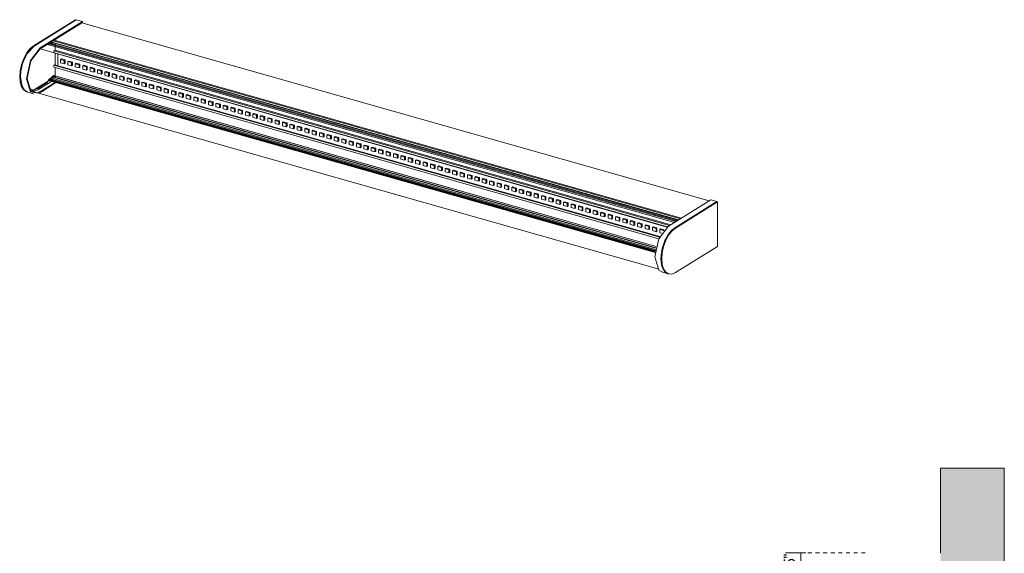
# Model space of a CAD drawing. Header units: millimetres. Extents: x -3392 to -2103, y -283 to 6880.
# Tile 2 of 3: x -3128 to -2356, y 533 to 952. Entities that reach past the tile are written whole.
import ezdxf

# ---------------------------------------------------------------- set-up
doc = ezdxf.new("R2010")
doc.units = ezdxf.units.MM
doc.linetypes.add('Dash', pattern=[6, 3, -3])
for name, color, linetype, lineweight in [('Cotas', 7, 'Continuous', 9), ('Cotas-4', 7, 'Continuous', 9), ('Luminarias', 7, 'Continuous', 20), ('Muros', 7, 'Continuous', 9), ('Patrón de corte', 7, 'Continuous', 9)]:
    doc.layers.add(name, color=color, linetype=linetype, lineweight=lineweight)
doc.layers.add('Lighthing Fixture Dim Grey Dash', color=7, linetype='Dash', lineweight=9, true_color=0xd2d2d2)
doc.styles.add('Arial Narrow', font='ARIALN.TTF', dxfattribs={"height": 8.8})
doc.dimstyles.new('FARO_-_2_2mm_Arial_Narrow_mm_Inch_Left', dxfattribs={"dimscale": 304.8, "dimtxt": 9.006193, "dimasz": 0, "dimexe": 0.03937, "dimexo": 0.0625, "dimgap": 0.006562, "dimtad": 1, "dimdec": 0, "dimzin": 0, "dimdsep": 46, "dimtxsty": 'Arial Narrow', "dimblk1": 'NONE', "dimblk2": 'NONE', "dimsah": 1, "dimcen": 0.09, "dimadec": 0, "dimazin": 0, "dimtfac": 1, "dimtdec": 4, "dimtix": 1, "dimtmove": 0, "dimatfit": 3, "dimfxl": 0.013123, "dimfxlon": 1, "dimtvp": 1, "dimtolj": 1, "dimtzin": 0, "dimarcsym": 2})

# ---------------------------------------------------------------- blocks, each defined once
blk = doc.blocks.new('63522 - 63522 TIDE 600 Black wall lamp-593238-00 Isometrico PDF')
at = {"layer": 'Luminarias', "color": 9, "lineweight": 9, "true_color": 0xc0c0c0}
for p, q in [((-7525.36, 931.17), (-7492.31, 951.75)), ((-7524.78, 931), (-7491.73, 951.59)), ((-7491.73, 951.59), (-7524.78, 931)), ((-7486.92, 950.23), (-7519.97, 929.64)), ((-7492.31, 951.75), (-7491.73, 951.59)), ((-7491.73, 951.59), (-7486.92, 950.23)), ((-7486.92, 949.51), (-7486.92, 950.23)), ((-7519.97, 928.92), (-7486.92, 949.51)), ((-7487.38, 949.22), (-6995.5, 809.63)), ((-7509.06, 935.72), (-7017.17, 796.12)), ((-7017.09, 796.17), (-7508.98, 935.77)), ((-7524.78, 931), (-7529.96, 925.51)), ((-7028.13, 789.16), (-7520.14, 928.79)), ((-7534.28, 915.55), (-7534.98, 912.31)), ((-7527.21, 895.75), (-7527.28, 895.73)), ((-7530.61, 895.18), (-7530.03, 895.02)), ((-7530.35, 895.21), (-7529.74, 895.07)), ((-7530.03, 895.02), (-7525.23, 893.66)), ((-7526.94, 895.68), (-7035.64, 756.25)), ((-7027.29, 789.82), (-6994.25, 810.4)), ((-6989.44, 809.04), (-7022.48, 788.45)), ((-7022.48, 788.45), (-6989.44, 809.04)), ((-6988.86, 808.88), (-7021.9, 788.29)), ((-6994.25, 810.4), (-6989.44, 809.04)), ((-6989.44, 809.04), (-6988.86, 808.88)), ((-6988.86, 773.94), (-6988.86, 808.88)), ((-7025.24, 785.96), (-7022.48, 788.45)), ((-7021.9, 753.36), (-6988.86, 773.94)), ((-7031.94, 757.02), (-7032.69, 759.5)), ((-7032.55, 753.83), (-7027.74, 752.47)), ((-7027.74, 752.47), (-7027.16, 752.31)), ((-7026.72, 752.45), (-7027.07, 752.47))]:
    blk.add_line(p, q, dxfattribs=at)
at = {"layer": 'Luminarias', "color": 7, "lineweight": 9, "true_color": 0xefefef}
for p, q in [((-7510.84, 934.17), (-7510.84, 934.61)), ((-7018.01, 795.6), (-7509.9, 935.2)), ((-7513.74, 932.39), (-7513.97, 932.66)), ((-7513.36, 932.08), (-7022.53, 792.78)), ((-7512.33, 932.62), (-7512.58, 932.34)), ((-7512.41, 933.4), (-7510.57, 934.09)), ((-7512.41, 933.63), (-7512.41, 933.4)), ((-7020.78, 793.88), (-7512.41, 933.4)), ((-7511.15, 933.04), (-7512.33, 932.62)), ((-7021.62, 793.35), (-7512.33, 932.62)), ((-7019.94, 794.4), (-7511.83, 933.99)), ((-7019.44, 794.71), (-7510.84, 934.17)), ((-7509.38, 927.22), (-7508.27, 927.92)), ((-7509.38, 925.64), (-7509.38, 927.22)), ((-7026.64, 790.22), (-7509.38, 927.22)), ((-7508.27, 931.09), (-7508.27, 932.22)), ((-7508.27, 927.92), (-7508.27, 930.63)), ((-7025.53, 790.92), (-7508.27, 927.92)), ((-7028.27, 789.1), (-7509.38, 925.64)), ((-7508.27, 916.2), (-7508.27, 925.32)), ((-7506.34, 915.65), (-7506.34, 924.77)), ((-7503.44, 920.96), (-7504.11, 920.54)), ((-7501.21, 919.72), (-7504.11, 920.54)), ((-7504.11, 920.54), (-7504.11, 918)), ((-7503.44, 920.96), (-7500.54, 920.14)), ((-7500.54, 920.14), (-7501.21, 919.72)), ((-7501.21, 917.18), (-7501.21, 919.72)), ((-7500.54, 920.14), (-7500.54, 917.6)), ((-7497.64, 919.32), (-7498.31, 918.9)), ((-7495.41, 918.07), (-7498.31, 918.9)), ((-7498.31, 918.9), (-7498.31, 916.36)), ((-7497.64, 919.32), (-7494.73, 918.49)), ((-7509.38, 916.11), (-7508.94, 916.39)), ((-7509.38, 914.52), (-7509.38, 916.11)), ((-7034.24, 781.26), (-7509.38, 916.11)), ((-7034.06, 781.62), (-7508.94, 916.39)), ((-7508.27, 907.64), (-7508.27, 914.18)), ((-7504.11, 918), (-7501.21, 917.18)), ((-7501.21, 917.18), (-7500.54, 917.6)), ((-7498.31, 916.36), (-7495.41, 915.53)), ((-7494.73, 918.49), (-7495.41, 918.07)), ((-7495.41, 915.53), (-7495.41, 918.07)), ((-7495.41, 915.53), (-7494.73, 915.95)), ((-7494.73, 918.49), (-7494.73, 915.95)), ((-7491.83, 917.67), (-7492.51, 917.25)), ((-7489.6, 916.43), (-7492.51, 917.25)), ((-7492.51, 917.25), (-7492.51, 914.71)), ((-7492.51, 914.71), (-7489.6, 913.89)), ((-7491.83, 917.67), (-7488.93, 916.85)), ((-7488.93, 916.85), (-7489.6, 916.43)), ((-7489.6, 913.89), (-7489.6, 916.43)), ((-7489.6, 913.89), (-7488.93, 914.31)), ((-7488.93, 916.85), (-7488.93, 914.31)), ((-7486.03, 916.02), (-7486.7, 915.6)), ((-7483.8, 914.78), (-7486.7, 915.6)), ((-7486.7, 915.6), (-7486.7, 913.06)), ((-7486.7, 913.06), (-7483.8, 912.24)), ((-7486.03, 916.02), (-7483.13, 915.2)), ((-7483.13, 915.2), (-7483.8, 914.78)), ((-7483.8, 912.24), (-7483.8, 914.78)), ((-7483.8, 912.24), (-7483.13, 912.66)), ((-7483.13, 915.2), (-7483.13, 912.66)), ((-7480.23, 914.38), (-7480.9, 913.96)), ((-7478, 913.13), (-7480.9, 913.96)), ((-7480.9, 913.96), (-7480.9, 911.42)), ((-7480.9, 911.42), (-7478, 910.59)), ((-7480.23, 914.38), (-7477.33, 913.55)), ((-7477.33, 913.55), (-7478, 913.13)), ((-7478, 910.59), (-7478, 913.13)), ((-7477.33, 913.55), (-7477.33, 911.01)), ((-7474.43, 912.73), (-7475.1, 912.31)), ((-7472.2, 911.49), (-7475.1, 912.31)), ((-7475.1, 912.31), (-7475.1, 909.77)), ((-7474.43, 912.73), (-7471.53, 911.91)), ((-7471.53, 911.91), (-7472.2, 911.49)), ((-7472.2, 908.95), (-7472.2, 911.49)), ((-7471.53, 911.91), (-7471.53, 909.37)), ((-7513.89, 903.57), (-7523.72, 897.45)), ((-7512.33, 905.46), (-7509.53, 907.94)), ((-7037.6, 770.73), (-7512.33, 905.46)), ((-7036.97, 773.83), (-7509.53, 907.94)), ((-7209.04, 822.72), (-7509.35, 907.95)), ((-7478, 910.59), (-7477.33, 911.01)), ((-7475.1, 909.77), (-7472.2, 908.95)), ((-7472.2, 908.95), (-7471.53, 909.37)), ((-7468.63, 911.08), (-7469.3, 910.66)), ((-7466.4, 909.84), (-7469.3, 910.66)), ((-7469.3, 910.66), (-7469.3, 908.12)), ((-7469.3, 908.12), (-7466.4, 907.3)), ((-7468.63, 911.08), (-7465.72, 910.26)), ((-7465.72, 910.26), (-7466.4, 909.84)), ((-7466.4, 907.3), (-7466.4, 909.84)), ((-7466.4, 907.3), (-7465.72, 907.72)), ((-7465.72, 910.26), (-7465.72, 907.72)), ((-7462.82, 909.44), (-7463.49, 909.02)), ((-7460.59, 908.19), (-7463.49, 909.02)), ((-7463.49, 909.02), (-7463.49, 906.48)), ((-7463.49, 906.48), (-7460.59, 905.65)), ((-7462.82, 909.44), (-7459.92, 908.61)), ((-7459.92, 908.61), (-7460.59, 908.19)), ((-7460.59, 905.65), (-7460.59, 908.19)), ((-7460.59, 905.65), (-7459.92, 906.07)), ((-7459.92, 908.61), (-7459.92, 906.07)), ((-7457.02, 907.79), (-7457.69, 907.37)), ((-7454.79, 906.55), (-7457.69, 907.37)), ((-7457.69, 907.37), (-7457.69, 904.85)), ((-7457.69, 904.83), (-7454.79, 904.01)), ((-7457.02, 907.79), (-7454.12, 906.97)), ((-7454.12, 906.97), (-7454.79, 906.55)), ((-7454.79, 904.05), (-7454.79, 906.55)), ((-7454.75, 904.03), (-7454.12, 904.43)), ((-7454.12, 906.97), (-7454.12, 904.43)), ((-7451.22, 906.14), (-7451.89, 905.72)), ((-7448.99, 904.9), (-7451.89, 905.72)), ((-7451.89, 905.72), (-7451.89, 903.18)), ((-7451.22, 906.14), (-7448.32, 905.32)), ((-7448.32, 905.32), (-7448.99, 904.9)), ((-7448.99, 902.36), (-7448.99, 904.9)), ((-7448.32, 905.32), (-7448.32, 902.78)), ((-7445.42, 904.5), (-7446.09, 904.08)), ((-7443.19, 903.25), (-7446.09, 904.08)), ((-7446.09, 904.08), (-7446.09, 901.54)), ((-7445.42, 904.5), (-7442.52, 903.67)), ((-7442.52, 903.67), (-7443.19, 903.25)), ((-7442.52, 903.67), (-7442.52, 901.13)), ((-7526.15, 896.09), (-7527.21, 895.75)), ((-7525.42, 896.42), (-7526.13, 896.09)), ((-7523.77, 897.42), (-7524.78, 896.79)), ((-7524.46, 896.76), (-7522.03, 897.75)), ((-7523.68, 895.86), (-7524.42, 895.64)), ((-7522.03, 897.75), (-7514.97, 902.15)), ((-7451.89, 903.18), (-7448.99, 902.36)), ((-7448.99, 902.36), (-7448.32, 902.78)), ((-7446.09, 901.54), (-7443.19, 900.71)), ((-7443.19, 900.71), (-7443.19, 903.25)), ((-7443.19, 900.71), (-7442.52, 901.13)), ((-7439.62, 902.85), (-7440.29, 902.43)), ((-7437.39, 901.61), (-7440.29, 902.43)), ((-7440.29, 902.43), (-7440.29, 899.89)), ((-7440.29, 899.89), (-7437.39, 899.07)), ((-7439.62, 902.85), (-7436.71, 902.03)), ((-7436.71, 902.03), (-7437.39, 901.61)), ((-7437.39, 899.07), (-7437.39, 901.61)), ((-7437.39, 899.07), (-7437.19, 899.19)), ((-7437.18, 899.19), (-7436.71, 899.49)), ((-7436.71, 902.03), (-7436.71, 899.49)), ((-7433.81, 901.2), (-7434.48, 900.78)), ((-7431.58, 899.96), (-7434.48, 900.78)), ((-7434.48, 900.78), (-7434.48, 898.24)), ((-7434.48, 898.24), (-7431.58, 897.42)), ((-7433.81, 901.2), (-7430.91, 900.38)), ((-7430.91, 900.38), (-7431.58, 899.96)), ((-7431.58, 897.42), (-7431.58, 899.96)), ((-7431.58, 897.42), (-7430.91, 897.84)), ((-7430.91, 900.38), (-7430.91, 897.84)), ((-7428.01, 899.56), (-7428.68, 899.14)), ((-7425.78, 898.31), (-7428.68, 899.14)), ((-7428.68, 899.14), (-7428.68, 896.6)), ((-7428.68, 896.6), (-7425.78, 895.77)), ((-7428.01, 899.56), (-7425.11, 898.73)), ((-7425.11, 898.73), (-7425.78, 898.31)), ((-7425.78, 895.77), (-7425.78, 898.31)), ((-7425.78, 895.77), (-7425.11, 896.19)), ((-7425.11, 898.73), (-7425.11, 896.19)), ((-7422.21, 897.91), (-7422.88, 897.49)), ((-7419.98, 896.67), (-7422.88, 897.49)), ((-7422.88, 897.49), (-7422.88, 894.95)), ((-7422.21, 897.91), (-7419.31, 897.09)), ((-7419.31, 897.09), (-7419.98, 896.67)), ((-7419.98, 894.13), (-7419.98, 896.67)), ((-7419.31, 897.09), (-7419.31, 894.55)), ((-7416.41, 896.26), (-7417.08, 895.84)), ((-7414.18, 895.02), (-7417.08, 895.84)), ((-7417.08, 895.84), (-7417.08, 893.3)), ((-7416.41, 896.26), (-7413.51, 895.44)), ((-7521.51, 894.81), (-7522.74, 894.5)), ((-7520.74, 895.09), (-7521.46, 894.83)), ((-7521.31, 894.01), (-7520.38, 894.47)), ((-7520.33, 894.49), (-7519.97, 894.71)), ((-7519.97, 894.71), (-7519.7, 894.88)), ((-7422.88, 894.95), (-7419.98, 894.13)), ((-7419.98, 894.13), (-7419.31, 894.55)), ((-7417.08, 893.3), (-7414.18, 892.48)), ((-7413.51, 895.44), (-7414.18, 895.02)), ((-7414.18, 892.48), (-7414.18, 895.02)), ((-7414.18, 892.48), (-7413.51, 892.9)), ((-7413.51, 895.44), (-7413.51, 892.9)), ((-7410.6, 894.62), (-7411.28, 894.2)), ((-7408.38, 893.37), (-7411.28, 894.2)), ((-7411.28, 894.2), (-7411.28, 891.66)), ((-7411.28, 891.66), (-7408.38, 890.83)), ((-7410.6, 894.62), (-7407.7, 893.79)), ((-7407.7, 893.79), (-7408.38, 893.37)), ((-7408.38, 890.83), (-7408.38, 893.37)), ((-7408.38, 890.83), (-7407.7, 891.25)), ((-7407.7, 893.79), (-7407.7, 891.25)), ((-7404.8, 892.97), (-7405.47, 892.55)), ((-7402.57, 891.73), (-7405.47, 892.55)), ((-7405.47, 892.55), (-7405.47, 890.01)), ((-7405.47, 890.01), (-7402.57, 889.19)), ((-7404.8, 892.97), (-7401.9, 892.15)), ((-7401.9, 892.15), (-7402.57, 891.73)), ((-7402.57, 889.19), (-7402.57, 891.73)), ((-7402.57, 889.19), (-7402.11, 889.47)), ((-7402.08, 889.49), (-7401.9, 889.61)), ((-7401.9, 892.15), (-7401.9, 889.61)), ((-7399, 891.32), (-7399.67, 890.9)), ((-7396.77, 890.08), (-7399.67, 890.9)), ((-7399.67, 890.9), (-7399.67, 888.36)), ((-7399.67, 888.36), (-7396.77, 887.54)), ((-7399, 891.32), (-7396.1, 890.5)), ((-7396.1, 890.5), (-7396.77, 890.08)), ((-7396.77, 887.54), (-7396.77, 890.08)), ((-7396.1, 890.5), (-7396.1, 887.96)), ((-7393.2, 889.68), (-7393.87, 889.26)), ((-7390.97, 888.43), (-7393.87, 889.26)), ((-7393.87, 889.26), (-7393.87, 886.72)), ((-7393.2, 889.68), (-7390.3, 888.85)), ((-7390.3, 888.85), (-7390.97, 888.43)), ((-7390.97, 885.89), (-7390.97, 888.43)), ((-7390.3, 888.85), (-7390.3, 886.31)), ((-7387.4, 888.03), (-7388.07, 887.61)), ((-7387.4, 888.03), (-7384.5, 887.21)), ((-7396.77, 887.54), (-7396.1, 887.96)), ((-7393.87, 886.72), (-7390.97, 885.89)), ((-7390.97, 885.89), (-7390.3, 886.31)), ((-7385.17, 886.79), (-7388.07, 887.61)), ((-7388.07, 887.61), (-7388.07, 885.07)), ((-7388.07, 885.07), (-7385.17, 884.25)), ((-7384.5, 887.21), (-7385.17, 886.79)), ((-7385.17, 884.25), (-7385.17, 886.79)), ((-7385.17, 884.25), (-7384.53, 884.65)), ((-7384.5, 887.21), (-7384.5, 884.67)), ((-7381.59, 886.38), (-7382.27, 885.97)), ((-7379.36, 885.14), (-7382.27, 885.97)), ((-7382.27, 885.97), (-7382.27, 883.42)), ((-7382.27, 883.42), (-7379.36, 882.6)), ((-7381.59, 886.38), (-7378.69, 885.56)), ((-7378.69, 885.56), (-7379.36, 885.14)), ((-7379.36, 882.6), (-7379.36, 885.14)), ((-7379.36, 882.6), (-7378.69, 883.02)), ((-7378.69, 885.56), (-7378.69, 883.03)), ((-7375.79, 884.74), (-7376.46, 884.32)), ((-7373.56, 883.5), (-7376.46, 884.32)), ((-7376.46, 884.32), (-7376.46, 881.78)), ((-7376.46, 881.78), (-7373.56, 880.95)), ((-7375.79, 884.74), (-7372.89, 883.91)), ((-7372.89, 883.91), (-7373.56, 883.5)), ((-7373.56, 880.95), (-7373.56, 883.5)), ((-7373.56, 880.95), (-7372.89, 881.37)), ((-7372.89, 883.91), (-7372.89, 881.37)), ((-7369.99, 883.09), (-7370.66, 882.67)), ((-7367.76, 881.85), (-7370.66, 882.67)), ((-7370.66, 882.67), (-7370.66, 880.13)), ((-7369.99, 883.09), (-7367.09, 882.27)), ((-7367.09, 882.27), (-7367.76, 881.85)), ((-7367.76, 880.07), (-7367.76, 881.85)), ((-7367.09, 882.27), (-7367.09, 879.73)), ((-7364.19, 881.44), (-7364.86, 881.03)), ((-7361.96, 880.2), (-7364.86, 881.03)), ((-7364.86, 881.03), (-7364.86, 878.48)), ((-7364.19, 881.44), (-7361.29, 880.62)), ((-7361.29, 880.62), (-7361.96, 880.2)), ((-7361.29, 880.62), (-7361.29, 878.23)), ((-7370.66, 880.13), (-7367.76, 879.31)), ((-7367.76, 879.31), (-7367.76, 880.01)), ((-7367.76, 879.31), (-7367.09, 879.73)), ((-7364.86, 878.48), (-7361.96, 877.66)), ((-7361.96, 877.66), (-7361.96, 880.2)), ((-7361.96, 877.66), (-7361.29, 878.08)), ((-7361.29, 878.18), (-7361.29, 878.08)), ((-7358.39, 879.8), (-7359.06, 879.38)), ((-7356.16, 878.56), (-7359.06, 879.38)), ((-7359.06, 879.38), (-7359.06, 876.84)), ((-7359.06, 876.84), (-7356.16, 876.01)), ((-7358.39, 879.8), (-7355.49, 878.97)), ((-7355.49, 878.97), (-7356.16, 878.56)), ((-7356.16, 876.01), (-7356.16, 878.56)), ((-7356.16, 876.01), (-7355.49, 876.43)), ((-7355.49, 878.97), (-7355.49, 876.43)), ((-7352.58, 878.15), (-7353.26, 877.73)), ((-7350.35, 876.91), (-7353.26, 877.73)), ((-7353.26, 877.73), (-7353.26, 875.19)), ((-7353.26, 875.19), (-7350.35, 874.37)), ((-7352.58, 878.15), (-7349.68, 877.33)), ((-7349.68, 877.33), (-7350.35, 876.91)), ((-7350.35, 874.37), (-7350.35, 876.91)), ((-7350.35, 874.37), (-7349.68, 874.79)), ((-7349.68, 877.33), (-7349.68, 874.79)), ((-7346.78, 876.5), (-7347.45, 876.09)), ((-7344.55, 875.26), (-7347.45, 876.09)), ((-7347.45, 876.09), (-7347.45, 874.42)), ((-7347.45, 874.41), (-7347.45, 873.54)), ((-7347.45, 873.54), (-7344.55, 872.72)), ((-7346.78, 876.5), (-7343.88, 875.68)), ((-7343.88, 875.68), (-7344.55, 875.26)), ((-7344.55, 872.72), (-7344.55, 875.26)), ((-7344.55, 872.72), (-7343.88, 873.14)), ((-7343.88, 875.68), (-7343.88, 873.14)), ((-7340.98, 874.86), (-7341.65, 874.44)), ((-7338.75, 873.62), (-7341.65, 874.44)), ((-7341.65, 874.44), (-7341.65, 871.9)), ((-7340.98, 874.86), (-7338.08, 874.03)), ((-7338.08, 874.03), (-7338.75, 873.62)), ((-7338.75, 871.07), (-7338.75, 873.62)), ((-7338.08, 874.03), (-7338.08, 871.49)), ((-7335.18, 873.21), (-7335.85, 872.79)), ((-7332.95, 871.97), (-7335.85, 872.79)), ((-7335.85, 872.79), (-7335.85, 870.25)), ((-7335.18, 873.21), (-7332.28, 872.39)), ((-7341.65, 871.9), (-7338.75, 871.07)), ((-7338.75, 871.07), (-7338.08, 871.49)), ((-7335.85, 870.25), (-7332.95, 869.43)), ((-7332.28, 872.39), (-7332.95, 871.97)), ((-7332.95, 869.43), (-7332.95, 871.97)), ((-7332.95, 869.43), (-7332.28, 869.85)), ((-7332.28, 872.39), (-7332.28, 869.85)), ((-7329.38, 871.56), (-7330.05, 871.15)), ((-7327.15, 870.32), (-7330.05, 871.15)), ((-7330.05, 871.15), (-7330.05, 868.61)), ((-7330.05, 868.61), (-7327.15, 867.78)), ((-7329.38, 871.56), (-7326.48, 870.74)), ((-7326.48, 870.74), (-7327.15, 870.32)), ((-7327.15, 868.8), (-7327.15, 870.32)), ((-7327.15, 867.78), (-7327.15, 868.78)), ((-7327.15, 867.78), (-7326.48, 868.2)), ((-7326.48, 870.74), (-7326.48, 868.2)), ((-7326.48, 868.2), (-7326.48, 868.2)), ((-7323.57, 869.92), (-7324.25, 869.5)), ((-7321.34, 868.68), (-7324.25, 869.5)), ((-7324.25, 869.5), (-7324.25, 866.96)), ((-7324.22, 866.97), (-7324.25, 866.96)), ((-7324.25, 866.96), (-7321.34, 866.14)), ((-7323.57, 869.92), (-7320.67, 869.09)), ((-7320.67, 869.09), (-7321.34, 868.68)), ((-7321.34, 866.14), (-7321.34, 868.68)), ((-7321.34, 866.14), (-7320.67, 866.55)), ((-7320.67, 869.09), (-7320.67, 866.55)), ((-7317.77, 868.27), (-7318.44, 867.85)), ((-7315.54, 867.03), (-7318.44, 867.85)), ((-7318.44, 867.85), (-7318.44, 865.31)), ((-7318.44, 865.31), (-7315.54, 864.49)), ((-7317.77, 868.27), (-7314.87, 867.45)), ((-7314.87, 867.45), (-7315.54, 867.03)), ((-7315.54, 864.49), (-7315.54, 867.03)), ((-7315.54, 864.49), (-7314.87, 864.91)), ((-7314.87, 867.45), (-7314.87, 864.91)), ((-7311.97, 866.62), (-7312.64, 866.21)), ((-7309.74, 865.38), (-7312.64, 866.21)), ((-7312.64, 866.21), (-7312.64, 863.67)), ((-7311.97, 866.62), (-7309.07, 865.8)), ((-7309.07, 865.8), (-7309.74, 865.38)), ((-7309.74, 862.84), (-7309.74, 865.38)), ((-7309.07, 865.8), (-7309.07, 863.26)), ((-7306.17, 864.98), (-7306.84, 864.56)), ((-7306.17, 864.98), (-7303.27, 864.15)), ((-7312.64, 863.67), (-7309.74, 862.84)), ((-7309.74, 862.84), (-7309.07, 863.26)), ((-7308.41, 857.49), (-7308.41, 857.49)), ((-7303.94, 863.74), (-7306.84, 864.56)), ((-7306.84, 864.56), (-7306.84, 862.02)), ((-7306.84, 862.02), (-7303.94, 861.2)), ((-7303.27, 864.15), (-7303.94, 863.74)), ((-7303.94, 861.2), (-7303.94, 863.74)), ((-7303.94, 861.2), (-7303.27, 861.61)), ((-7303.27, 864.15), (-7303.27, 861.61)), ((-7300.37, 863.33), (-7301.04, 862.91)), ((-7298.14, 862.09), (-7301.04, 862.91)), ((-7301.04, 862.91), (-7301.04, 860.37)), ((-7301.04, 860.37), (-7298.14, 859.55)), ((-7300.37, 863.33), (-7297.46, 862.51)), ((-7297.46, 862.51), (-7298.14, 862.09)), ((-7298.14, 859.55), (-7298.14, 862.09)), ((-7298.14, 859.55), (-7297.46, 859.97)), ((-7297.46, 862.51), (-7297.46, 859.97)), ((-7294.56, 861.68), (-7295.24, 861.27)), ((-7292.33, 860.44), (-7295.24, 861.27)), ((-7295.24, 861.27), (-7295.24, 858.73)), ((-7295.24, 858.73), (-7292.33, 857.9)), ((-7294.56, 861.68), (-7291.66, 860.86)), ((-7291.66, 860.86), (-7292.33, 860.44)), ((-7292.33, 857.9), (-7292.33, 860.44)), ((-7292.33, 857.9), (-7291.66, 858.32)), ((-7291.66, 860.86), (-7291.66, 858.32)), ((-7288.76, 860.04), (-7289.43, 859.62)), ((-7286.53, 858.8), (-7289.43, 859.62)), ((-7289.43, 859.62), (-7289.43, 857.08)), ((-7288.76, 860.04), (-7285.86, 859.21)), ((-7285.86, 859.21), (-7286.53, 858.8)), ((-7286.53, 856.26), (-7286.53, 858.8)), ((-7285.86, 859.21), (-7285.86, 856.67)), ((-7282.96, 858.39), (-7283.63, 857.97)), ((-7280.73, 857.15), (-7283.63, 857.97)), ((-7283.63, 857.97), (-7283.63, 855.43)), ((-7282.96, 858.39), (-7280.06, 857.57)), ((-7280.06, 857.57), (-7280.73, 857.15)), ((-7280.73, 854.61), (-7280.73, 857.15)), ((-7280.06, 857.57), (-7280.06, 855.03)), ((-7289.43, 857.08), (-7286.53, 856.26)), ((-7286.53, 856.26), (-7285.86, 856.67)), ((-7283.63, 855.43), (-7280.73, 854.61)), ((-7280.73, 854.61), (-7280.06, 855.03)), ((-7277.16, 856.74), (-7277.83, 856.33)), ((-7274.93, 855.5), (-7277.83, 856.33)), ((-7277.83, 856.33), (-7277.83, 853.79)), ((-7277.83, 853.79), (-7274.93, 852.96)), ((-7277.16, 856.74), (-7274.26, 855.92)), ((-7274.26, 855.92), (-7274.93, 855.5)), ((-7274.93, 852.96), (-7274.93, 855.5)), ((-7274.93, 852.96), (-7274.26, 853.38)), ((-7274.26, 855.92), (-7274.26, 853.38)), ((-7271.36, 855.1), (-7272.03, 854.68)), ((-7269.13, 853.86), (-7272.03, 854.68)), ((-7272.03, 854.68), (-7272.03, 852.14)), ((-7272.03, 852.14), (-7269.13, 851.32)), ((-7271.36, 855.1), (-7268.45, 854.27)), ((-7268.45, 854.27), (-7269.13, 853.86)), ((-7269.13, 851.32), (-7269.13, 853.86)), ((-7269.13, 851.32), (-7268.45, 851.73)), ((-7268.45, 854.27), (-7268.45, 851.73)), ((-7265.55, 853.45), (-7266.22, 853.03)), ((-7263.32, 852.21), (-7266.22, 853.03)), ((-7266.22, 853.03), (-7266.22, 850.49)), ((-7266.22, 850.49), (-7263.32, 849.67)), ((-7265.55, 853.45), (-7262.65, 852.63)), ((-7262.65, 852.63), (-7263.32, 852.21)), ((-7263.32, 849.67), (-7263.32, 852.21)), ((-7263.32, 849.67), (-7262.65, 850.09)), ((-7262.65, 852.63), (-7262.65, 850.09)), ((-7259.75, 851.8), (-7260.42, 851.39)), ((-7257.52, 850.56), (-7260.42, 851.39)), ((-7260.42, 851.39), (-7260.42, 848.85)), ((-7259.75, 851.8), (-7256.85, 850.98)), ((-7256.85, 850.98), (-7257.52, 850.56)), ((-7257.52, 848.02), (-7257.52, 850.56)), ((-7256.85, 850.98), (-7256.85, 848.44)), ((-7253.95, 850.16), (-7254.62, 849.74)), ((-7251.72, 848.92), (-7254.62, 849.74)), ((-7254.62, 849.74), (-7254.62, 847.2)), ((-7253.95, 850.16), (-7251.05, 849.33)), ((-7260.42, 848.85), (-7257.52, 848.02)), ((-7257.52, 848.02), (-7256.85, 848.44)), ((-7254.62, 847.2), (-7251.72, 846.38)), ((-7251.05, 849.33), (-7251.72, 848.92)), ((-7251.72, 846.38), (-7251.72, 848.92)), ((-7251.72, 846.38), (-7251.05, 846.79)), ((-7251.05, 849.33), (-7251.05, 846.79)), ((-7248.15, 848.51), (-7248.82, 848.09)), ((-7245.92, 847.27), (-7248.82, 848.09)), ((-7248.82, 848.09), (-7248.82, 845.55)), ((-7248.82, 845.55), (-7245.92, 844.73)), ((-7248.15, 848.51), (-7245.25, 847.69)), ((-7245.25, 847.69), (-7245.92, 847.27)), ((-7245.92, 844.73), (-7245.92, 847.27)), ((-7245.92, 844.73), (-7245.25, 845.15)), ((-7245.25, 847.69), (-7245.25, 846.2)), ((-7245.25, 846.19), (-7245.25, 845.15)), ((-7242.35, 846.86), (-7243.02, 846.45)), ((-7240.12, 845.62), (-7243.02, 846.45)), ((-7243.02, 846.45), (-7243.02, 843.91)), ((-7243.02, 843.91), (-7240.12, 843.08)), ((-7242.35, 846.86), (-7239.44, 846.04)), ((-7239.44, 846.04), (-7240.12, 845.62)), ((-7240.12, 843.08), (-7240.12, 845.62)), ((-7240.12, 843.08), (-7239.44, 843.5)), ((-7239.44, 846.04), (-7239.44, 843.5)), ((-7236.54, 845.22), (-7237.21, 844.8)), ((-7234.31, 843.98), (-7237.21, 844.8)), ((-7237.21, 844.8), (-7237.21, 842.26)), ((-7237.21, 842.26), (-7234.31, 841.44)), ((-7236.54, 845.22), (-7233.64, 844.39)), ((-7233.64, 844.39), (-7234.31, 843.98)), ((-7234.31, 841.44), (-7234.31, 843.98)), ((-7234.31, 841.44), (-7233.64, 841.85)), ((-7233.64, 844.39), (-7233.64, 841.85)), ((-7230.74, 843.57), (-7231.41, 843.15)), ((-7228.51, 842.33), (-7231.41, 843.15)), ((-7231.41, 843.15), (-7231.41, 840.61)), ((-7230.74, 843.57), (-7227.84, 842.75)), ((-7227.84, 842.75), (-7228.51, 842.33)), ((-7228.51, 839.79), (-7228.51, 842.33)), ((-7227.84, 842.75), (-7227.84, 840.21)), ((-7224.94, 841.92), (-7225.61, 841.51)), ((-7224.94, 841.92), (-7222.04, 841.1)), ((-7231.41, 840.61), (-7228.51, 839.79)), ((-7228.51, 839.79), (-7227.84, 840.21)), ((-7222.71, 840.68), (-7225.61, 841.51)), ((-7225.61, 841.51), (-7225.61, 838.97)), ((-7225.61, 838.97), (-7222.71, 838.14)), ((-7222.04, 841.1), (-7222.71, 840.68)), ((-7222.71, 838.14), (-7222.71, 840.68)), ((-7222.71, 838.14), (-7222.04, 838.56)), ((-7222.04, 841.1), (-7222.04, 838.56)), ((-7219.14, 840.28), (-7219.81, 839.86)), ((-7216.91, 839.04), (-7219.81, 839.86)), ((-7219.81, 839.86), (-7219.81, 837.32)), ((-7219.81, 837.32), (-7216.91, 836.5)), ((-7219.14, 840.28), (-7216.24, 839.45)), ((-7216.24, 839.45), (-7216.91, 839.04)), ((-7216.91, 836.5), (-7216.91, 839.04)), ((-7216.91, 836.5), (-7216.24, 836.91)), ((-7216.24, 839.45), (-7216.24, 836.91)), ((-7213.34, 838.63), (-7214.01, 838.21)), ((-7211.11, 837.39), (-7214.01, 838.21)), ((-7214.01, 838.21), (-7214.01, 835.67)), ((-7214.01, 835.67), (-7211.11, 834.85)), ((-7213.34, 838.63), (-7210.43, 837.81)), ((-7210.43, 837.81), (-7211.11, 837.39)), ((-7211.11, 836.79), (-7211.11, 837.39)), ((-7211.11, 834.85), (-7211.11, 836.76)), ((-7211.11, 834.85), (-7210.43, 835.27)), ((-7210.43, 837.81), (-7210.43, 835.27)), ((-7207.53, 836.98), (-7208.2, 836.57)), ((-7205.3, 835.74), (-7208.2, 836.57)), ((-7208.2, 836.57), (-7208.2, 834.03)), ((-7208.2, 834.03), (-7205.3, 833.2)), ((-7207.53, 836.98), (-7204.63, 836.16)), ((-7204.63, 836.16), (-7205.3, 835.74)), ((-7205.3, 833.2), (-7205.3, 835.74)), ((-7204.63, 836.16), (-7204.63, 833.62)), ((-7201.73, 835.34), (-7202.4, 834.92)), ((-7199.5, 834.1), (-7202.4, 834.92)), ((-7202.4, 834.92), (-7202.4, 832.38)), ((-7201.73, 835.34), (-7198.83, 834.51)), ((-7198.83, 834.51), (-7199.5, 834.1)), ((-7199.5, 831.56), (-7199.5, 834.1)), ((-7198.83, 834.51), (-7198.83, 831.97)), ((-7205.3, 833.2), (-7204.63, 833.62)), ((-7202.4, 832.38), (-7199.5, 831.56)), ((-7199.5, 831.56), (-7198.83, 831.97)), ((-7195.93, 833.69), (-7196.6, 833.27)), ((-7193.7, 832.45), (-7196.6, 833.27)), ((-7196.6, 833.27), (-7196.6, 830.73)), ((-7196.6, 830.73), (-7193.7, 829.91)), ((-7195.93, 833.69), (-7193.03, 832.87)), ((-7193.03, 832.87), (-7193.7, 832.45)), ((-7193.7, 829.91), (-7193.7, 832.45)), ((-7193.7, 829.91), (-7193.03, 830.33)), ((-7193.03, 832.87), (-7193.03, 830.33)), ((-7190.13, 832.04), (-7190.8, 831.63)), ((-7187.9, 830.8), (-7190.8, 831.63)), ((-7190.8, 831.63), (-7190.8, 831.15)), ((-7190.8, 831.14), (-7190.8, 829.09)), ((-7190.8, 829.09), (-7187.9, 828.26)), ((-7190.13, 832.04), (-7187.23, 831.22)), ((-7187.23, 831.22), (-7187.9, 830.8)), ((-7187.9, 828.26), (-7187.9, 830.8)), ((-7187.9, 828.26), (-7187.23, 828.68)), ((-7187.23, 831.22), (-7187.23, 828.68)), ((-7184.32, 830.4), (-7185, 829.98)), ((-7182.1, 829.16), (-7185, 829.98)), ((-7185, 829.98), (-7185, 827.44)), ((-7185, 827.44), (-7182.1, 826.62)), ((-7184.32, 830.4), (-7181.42, 829.58)), ((-7181.42, 829.58), (-7182.1, 829.16)), ((-7182.1, 826.62), (-7182.1, 829.16)), ((-7182.1, 826.62), (-7181.42, 827.03)), ((-7181.42, 829.58), (-7181.42, 827.03)), ((-7178.52, 828.75), (-7179.19, 828.33)), ((-7176.29, 827.51), (-7179.19, 828.33)), ((-7179.19, 828.33), (-7179.19, 825.79)), ((-7178.52, 828.75), (-7175.62, 827.93)), ((-7175.62, 827.93), (-7176.29, 827.51)), ((-7176.29, 824.97), (-7176.29, 827.51)), ((-7175.62, 827.93), (-7175.62, 825.39)), ((-7172.72, 827.11), (-7173.39, 826.69)), ((-7170.49, 825.86), (-7173.39, 826.69)), ((-7173.39, 826.69), (-7173.39, 824.15)), ((-7172.72, 827.11), (-7169.82, 826.28)), ((-7169.82, 826.28), (-7170.49, 825.86)), ((-7169.82, 826.28), (-7169.82, 823.74)), ((-7036.96, 773.88), (-7209, 822.71)), ((-7179.19, 825.79), (-7176.29, 824.97)), ((-7176.29, 824.97), (-7175.62, 825.39)), ((-7173.39, 824.15), (-7170.49, 823.32)), ((-7170.49, 825.54), (-7170.49, 825.86)), ((-7170.49, 823.32), (-7170.49, 825.5)), ((-7170.49, 823.32), (-7169.82, 823.74)), ((-7166.92, 825.46), (-7167.59, 825.04)), ((-7164.69, 824.22), (-7167.59, 825.04)), ((-7167.59, 825.04), (-7167.59, 822.5)), ((-7167.59, 822.5), (-7164.69, 821.68)), ((-7166.92, 825.46), (-7164.02, 824.64)), ((-7164.02, 824.64), (-7164.69, 824.22)), ((-7164.69, 821.68), (-7164.69, 824.22)), ((-7164.69, 821.68), (-7164.02, 822.09)), ((-7164.02, 824.64), (-7164.02, 822.09)), ((-7161.12, 823.81), (-7161.79, 823.39)), ((-7158.89, 822.57), (-7161.79, 823.39)), ((-7161.79, 823.39), (-7161.79, 820.85)), ((-7161.79, 820.85), (-7158.89, 820.03)), ((-7161.12, 823.81), (-7158.22, 822.99)), ((-7158.22, 822.99), (-7158.89, 822.57)), ((-7158.89, 820.03), (-7158.89, 822.57)), ((-7158.89, 820.03), (-7158.22, 820.45)), ((-7158.22, 822.99), (-7158.22, 820.45)), ((-7155.31, 822.17), (-7155.99, 821.75)), ((-7153.08, 820.92), (-7155.99, 821.75)), ((-7155.99, 821.75), (-7155.99, 819.21)), ((-7155.99, 819.21), (-7153.08, 818.38)), ((-7155.31, 822.17), (-7152.41, 821.34)), ((-7152.41, 821.34), (-7153.08, 820.92)), ((-7153.08, 818.38), (-7153.08, 820.92)), ((-7153.08, 818.38), (-7152.41, 818.8)), ((-7152.41, 821.34), (-7152.41, 818.8)), ((-7149.51, 820.52), (-7150.18, 820.1)), ((-7147.28, 819.28), (-7150.18, 820.1)), ((-7150.18, 820.1), (-7150.18, 817.56)), ((-7149.51, 820.52), (-7146.61, 819.7)), ((-7146.61, 819.7), (-7147.28, 819.28)), ((-7147.28, 816.74), (-7147.28, 819.28)), ((-7146.61, 819.7), (-7146.61, 817.15)), ((-7143.71, 818.87), (-7144.38, 818.45)), ((-7143.71, 818.87), (-7140.81, 818.05)), ((-7150.18, 817.56), (-7147.28, 816.74)), ((-7147.28, 816.74), (-7146.61, 817.15)), ((-7141.48, 817.63), (-7144.38, 818.45)), ((-7144.38, 818.45), (-7144.38, 815.91)), ((-7144.38, 815.91), (-7141.48, 815.09)), ((-7140.81, 818.05), (-7141.48, 817.63)), ((-7141.48, 815.09), (-7141.48, 817.63)), ((-7141.48, 815.09), (-7140.81, 815.51)), ((-7140.81, 818.05), (-7140.81, 815.51)), ((-7137.91, 817.23), (-7138.58, 816.81)), ((-7135.68, 815.98), (-7138.58, 816.81)), ((-7138.58, 816.81), (-7138.58, 814.27)), ((-7138.58, 814.27), (-7135.68, 813.44)), ((-7137.91, 817.23), (-7135.01, 816.4)), ((-7135.01, 816.4), (-7135.68, 815.98)), ((-7135.68, 813.44), (-7135.68, 815.93)), ((-7135.68, 813.44), (-7135.01, 813.86)), ((-7135.01, 816.4), (-7135.01, 813.86)), ((-7132.11, 815.58), (-7132.78, 815.16)), ((-7129.88, 814.34), (-7132.78, 815.16)), ((-7132.78, 815.13), (-7132.78, 812.62)), ((-7132.78, 812.62), (-7129.88, 811.8)), ((-7132.11, 815.58), (-7129.21, 814.76)), ((-7129.21, 814.76), (-7129.88, 814.34)), ((-7129.88, 811.8), (-7129.88, 814.33)), ((-7129.88, 811.8), (-7129.21, 812.22)), ((-7129.21, 814.76), (-7129.21, 812.22)), ((-7124.07, 812.69), (-7126.98, 813.51)), ((-7126.98, 813.51), (-7126.98, 810.97)), ((-7126.98, 810.97), (-7124.07, 810.15)), ((-7126.3, 813.93), (-7126.96, 813.52)), ((-7126.3, 813.93), (-7123.4, 813.11)), ((-7124.07, 810.15), (-7124.07, 812.69)), ((-7123.4, 813.11), (-7124.03, 812.72)), ((-7123.4, 813.11), (-7123.4, 810.57)), ((-7120.5, 812.29), (-7121.17, 811.87)), ((-7118.27, 811.04), (-7121.17, 811.87)), ((-7121.17, 811.87), (-7121.17, 809.33)), ((-7120.5, 812.29), (-7117.6, 811.46)), ((-7117.6, 811.46), (-7118.27, 811.04)), ((-7118.27, 808.5), (-7118.27, 811.04)), ((-7117.6, 811.46), (-7117.6, 808.92)), ((-7124.07, 810.15), (-7123.4, 810.57)), ((-7121.17, 809.33), (-7118.27, 808.5)), ((-7118.27, 808.5), (-7117.6, 808.92)), ((-7114.7, 810.64), (-7115.37, 810.22)), ((-7112.47, 809.4), (-7115.37, 810.22)), ((-7115.37, 810.22), (-7115.37, 807.68)), ((-7115.37, 807.68), (-7112.47, 806.86)), ((-7114.7, 810.64), (-7111.8, 809.82)), ((-7111.8, 809.82), (-7112.47, 809.4)), ((-7112.47, 806.86), (-7112.47, 809.4)), ((-7112.47, 806.86), (-7111.8, 807.28)), ((-7111.8, 809.82), (-7111.8, 807.28)), ((-7108.9, 808.99), (-7109.57, 808.57)), ((-7106.67, 807.75), (-7109.57, 808.57)), ((-7109.57, 808.57), (-7109.57, 806.03)), ((-7109.57, 806.03), (-7106.67, 805.21)), ((-7108.9, 808.99), (-7106, 808.17)), ((-7106, 808.17), (-7106.67, 807.75)), ((-7106.67, 805.21), (-7106.67, 807.75)), ((-7106.67, 805.21), (-7106, 805.63)), ((-7106, 808.17), (-7106, 805.63)), ((-7103.1, 807.35), (-7103.77, 806.93)), ((-7100.87, 806.1), (-7103.77, 806.93)), ((-7103.77, 806.93), (-7103.77, 804.39)), ((-7103.77, 804.39), (-7100.87, 803.56)), ((-7103.1, 807.35), (-7100.2, 806.52)), ((-7100.2, 806.52), (-7100.87, 806.1)), ((-7100.87, 803.56), (-7100.87, 806.1)), ((-7100.87, 803.56), (-7100.2, 803.98)), ((-7100.2, 806.52), (-7100.2, 803.98)), ((-7097.29, 805.7), (-7097.97, 805.28)), ((-7095.06, 804.46), (-7097.97, 805.28)), ((-7097.97, 805.28), (-7097.97, 802.74)), ((-7097.29, 805.7), (-7094.39, 804.88)), ((-7094.39, 804.88), (-7095.06, 804.46)), ((-7095.06, 801.92), (-7095.06, 804.46)), ((-7094.39, 804.88), (-7094.39, 802.34)), ((-7091.49, 804.05), (-7092.16, 803.63)), ((-7089.26, 802.81), (-7092.16, 803.63)), ((-7092.16, 803.63), (-7092.16, 801.09)), ((-7091.49, 804.05), (-7088.59, 803.23)), ((-7088.59, 803.23), (-7089.26, 802.81)), ((-7088.59, 803.23), (-7088.59, 802.93)), ((-7097.97, 802.74), (-7095.06, 801.92)), ((-7095.06, 801.92), (-7094.39, 802.34)), ((-7092.16, 801.09), (-7089.26, 800.27)), ((-7089.26, 800.27), (-7089.26, 802.81)), ((-7089.26, 800.27), (-7088.59, 800.69)), ((-7088.59, 802.92), (-7088.59, 800.69)), ((-7085.69, 802.41), (-7086.36, 801.99)), ((-7083.46, 801.16), (-7086.36, 801.99)), ((-7086.36, 801.99), (-7086.36, 799.45)), ((-7086.36, 799.45), (-7083.46, 798.62)), ((-7085.69, 802.41), (-7082.79, 801.58)), ((-7082.79, 801.58), (-7083.46, 801.16)), ((-7083.46, 798.62), (-7083.46, 801.16)), ((-7083.46, 798.62), (-7082.79, 799.04)), ((-7082.79, 801.58), (-7082.79, 799.04)), ((-7079.89, 800.76), (-7080.56, 800.34)), ((-7077.66, 799.52), (-7080.56, 800.34)), ((-7080.56, 800.34), (-7080.56, 797.8)), ((-7080.56, 797.8), (-7077.66, 796.98)), ((-7079.89, 800.76), (-7076.99, 799.94)), ((-7076.99, 799.94), (-7077.66, 799.52)), ((-7077.66, 796.98), (-7077.66, 799.52)), ((-7077.66, 796.98), (-7076.99, 797.4)), ((-7076.99, 799.94), (-7076.99, 797.4)), ((-7074.09, 799.11), (-7074.76, 798.69)), ((-7071.86, 797.87), (-7074.76, 798.69)), ((-7074.76, 798.69), (-7074.76, 796.15)), ((-7074.76, 796.15), (-7071.86, 795.33)), ((-7074.09, 799.11), (-7071.18, 798.29)), ((-7071.18, 798.29), (-7071.86, 797.87)), ((-7071.86, 795.33), (-7071.86, 797.87)), ((-7071.86, 795.33), (-7071.18, 795.75)), ((-7071.18, 795.75), (-7071.19, 795.75)), ((-7071.18, 798.29), (-7071.18, 795.75)), ((-7068.28, 797.47), (-7068.96, 797.05)), ((-7066.05, 796.22), (-7068.96, 797.05)), ((-7068.96, 797.05), (-7068.96, 794.51)), ((-7068.28, 797.47), (-7065.38, 796.64)), ((-7065.38, 796.64), (-7066.05, 796.22)), ((-7066.05, 793.68), (-7066.05, 796.22)), ((-7065.38, 796.64), (-7065.38, 794.1)), ((-7062.48, 795.82), (-7063.15, 795.4)), ((-7060.25, 794.58), (-7063.15, 795.4)), ((-7063.15, 795.4), (-7063.15, 792.86)), ((-7062.48, 795.82), (-7059.58, 795)), ((-7068.94, 794.52), (-7068.96, 794.51)), ((-7068.96, 794.51), (-7066.05, 793.68)), ((-7066.05, 793.68), (-7065.38, 794.1)), ((-7063.15, 792.86), (-7060.25, 792.04)), ((-7059.58, 795), (-7060.25, 794.58)), ((-7060.25, 792.04), (-7060.25, 794.58)), ((-7060.25, 792.04), (-7059.58, 792.46)), ((-7059.58, 795), (-7059.58, 792.46)), ((-7056.68, 794.17), (-7057.35, 793.75)), ((-7054.45, 792.93), (-7057.35, 793.75)), ((-7057.35, 793.75), (-7057.35, 791.21)), ((-7057.35, 791.21), (-7054.45, 790.39)), ((-7056.68, 794.17), (-7053.78, 793.35)), ((-7053.82, 793.33), (-7054.45, 792.93)), ((-7054.45, 790.39), (-7054.45, 792.93)), ((-7054.45, 790.39), (-7053.78, 790.81)), ((-7053.78, 793.32), (-7053.78, 790.81)), ((-7050.89, 792.52), (-7051.55, 792.11)), ((-7048.65, 791.28), (-7051.55, 792.11)), ((-7051.55, 792.11), (-7051.55, 789.57)), ((-7051.55, 789.57), (-7048.65, 788.74)), ((-7050.88, 792.53), (-7047.98, 791.7)), ((-7047.98, 791.7), (-7048.65, 791.28)), ((-7048.65, 788.74), (-7048.65, 791.28)), ((-7048.65, 788.74), (-7047.98, 789.16)), ((-7047.98, 791.7), (-7047.98, 789.16)), ((-7045.08, 790.88), (-7045.75, 790.46)), ((-7042.85, 789.64), (-7045.75, 790.46)), ((-7045.75, 790.46), (-7045.75, 787.92)), ((-7045.75, 787.92), (-7042.85, 787.1)), ((-7045.08, 790.88), (-7042.17, 790.06)), ((-7042.17, 790.06), (-7042.85, 789.64)), ((-7042.85, 787.1), (-7042.85, 789.64)), ((-7042.17, 790.06), (-7042.17, 787.52)), ((-7039.27, 789.23), (-7039.94, 788.81)), ((-7037.04, 787.99), (-7039.94, 788.81)), ((-7039.94, 788.81), (-7039.94, 786.27)), ((-7039.27, 789.23), (-7036.37, 788.41)), ((-7036.37, 788.41), (-7037.04, 787.99)), ((-7037.04, 785.45), (-7037.04, 787.99)), ((-7036.37, 788.41), (-7036.37, 785.87)), ((-7042.85, 787.1), (-7042.17, 787.52)), ((-7039.94, 786.27), (-7037.04, 785.45)), ((-7037.04, 785.45), (-7036.37, 785.87)), ((-7033.47, 787.59), (-7034.14, 787.17)), ((-7031.24, 786.34), (-7034.14, 787.17)), ((-7034.14, 787.17), (-7034.14, 784.63)), ((-7034.14, 784.63), (-7032.58, 784.18)), ((-7033.47, 787.59), (-7030.64, 786.78)), ((-7030.77, 786.64), (-7031.24, 786.34)), ((-7031.24, 786.11), (-7031.24, 786.34))]:
    blk.add_line(p, q, dxfattribs=at)
at = {"layer": 'Luminarias', "color": 7, "lineweight": 9, "true_color": 0xfbfbfb}
for p, q in [((-7513.15, 932.06), (-7513.35, 932.07)), ((-7512.88, 932.14), (-7513.1, 932.06)), ((-7512.66, 932.28), (-7512.85, 932.16)), ((-7509.53, 933.62), (-7511.15, 933.04)), ((-7509.41, 933.76), (-7509.53, 933.62)), ((-7019.63, 794.59), (-7509.53, 933.62)), ((-7508.27, 932.22), (-7508.27, 933.44)), ((-7508.27, 930.84), (-7508.27, 931.04)), ((-7508.27, 930.68), (-7508.27, 930.84)), ((-7308.41, 857.49), (-7509.38, 914.52)), ((-7513.45, 903.85), (-7513.89, 903.57)), ((-7512.92, 904.17), (-7513.45, 903.85)), ((-7512.44, 904.48), (-7512.92, 904.17)), ((-7512.02, 904.74), (-7512.44, 904.48)), ((-7512.17, 904.78), (-7512.41, 904.57)), ((-7512.41, 904.57), (-7512.41, 904.47)), ((-7037.74, 769.86), (-7512.41, 904.57)), ((-7512.41, 904.47), (-7512.41, 904.03)), ((-7512.41, 904.03), (-7512.41, 903.82)), ((-7512.41, 903.82), (-7512.1, 903.94)), ((-7037.85, 769.14), (-7512.41, 903.82)), ((-7511.91, 905.01), (-7512.17, 904.78)), ((-7512.09, 903.94), (-7511.45, 904.19)), ((-7511.68, 904.95), (-7512.02, 904.74)), ((-7511.72, 905.17), (-7511.91, 905.01)), ((-7509.69, 906.94), (-7511.72, 905.17)), ((-7511.45, 905.09), (-7511.68, 904.95)), ((-7510.89, 905.44), (-7511.45, 905.09)), ((-7511.45, 904.2), (-7510.89, 904.42)), ((-7511.13, 903.45), (-7511.42, 903.27)), ((-7510.84, 905.76), (-7509.83, 906.67)), ((-7510.84, 904.92), (-7510.84, 905.76)), ((-7037.48, 771.42), (-7510.84, 905.76)), ((-7510.84, 904.71), (-7510.84, 904.92)), ((-7510.84, 904.44), (-7510.84, 904.71)), ((-7037.31, 772.56), (-7509.83, 906.67)), ((-7509.2, 906.51), (-7509.69, 906.94)), ((-7037.24, 772.86), (-7509.69, 906.94)), ((-7509.35, 907.95), (-7509.27, 907.91)), ((-7508.27, 907.08), (-7508.87, 906.7)), ((-7508.27, 906.53), (-7508.27, 907.58)), ((-7526.62, 896.83), (-7524.46, 896.76)), ((-7524.81, 896.77), (-7525.42, 896.42)), ((-7522.91, 896.18), (-7523.68, 895.86)), ((-7522.03, 896.66), (-7522.9, 896.18)), ((-7513.77, 901.81), (-7522.03, 896.66)), ((-7510.99, 901.02), (-7519.89, 895.48)), ((-7519.1, 895.25), (-7510.19, 900.8)), ((-7513.34, 902.08), (-7513.76, 901.81)), ((-7512.78, 902.43), (-7513.33, 902.08)), ((-7512.13, 902.83), (-7512.78, 902.43)), ((-7511.42, 903.27), (-7512.13, 902.83)), ((-7510.56, 901.29), (-7510.98, 901.03)), ((-7510, 901.64), (-7510.55, 901.29)), ((-7510.19, 900.8), (-7509.76, 901.07)), ((-7509.35, 902.04), (-7510, 901.64)), ((-7509.76, 901.07), (-7509.21, 901.41)), ((-7508.64, 902.48), (-7509.34, 902.05)), ((-7509.2, 901.42), (-7508.56, 901.82)), ((-7508.35, 902.66), (-7508.64, 902.49)), ((-7508.52, 901.84), (-7507.85, 902.26)), ((-7507.84, 902.26), (-7507.56, 902.44)), ((-7519.97, 895.43), (-7520.69, 895.11)), ((-7519.91, 895.46), (-7519.97, 895.43)), ((-7519.7, 894.88), (-7519.12, 895.24)), ((-7034.94, 779.88), (-7308.41, 857.49))]:
    blk.add_line(p, q, dxfattribs=at)
at = {"layer": 'Luminarias', "color": 7, "lineweight": 9, "true_color": 0xfefefe}
for p, q in [((-7510.9, 903.6), (-7511.13, 903.45)), ((-7037.69, 770.14), (-7510.87, 904.42)), ((-7510.87, 904.41), (-7510.87, 904.03)), ((-7510.87, 904.03), (-7510.87, 903.62)), ((-7037.82, 769.37), (-7510.87, 903.62)), ((-7510.84, 904.02), (-7510.84, 904.4)), ((-7510.84, 903.63), (-7510.84, 904.02)), ((-7037.82, 769.39), (-7510.84, 903.63)), ((-7509.12, 906.75), (-7509.2, 906.51)), ((-7508.87, 906.7), (-7509.2, 906.49)), ((-7508.27, 906.24), (-7508.27, 906.53)), ((-7508.12, 902.81), (-7508.35, 902.66)), ((-7507.56, 902.44), (-7507.33, 902.59))]:
    blk.add_line(p, q, dxfattribs=at)
at = {"layer": 'Luminarias', "color": 9, "lineweight": 9, "true_color": 0xc0c0c0}
for points in [[(-7530.74, 895.22, 0), (-7532.97, 896.61, 0), (-7534.68, 899.16, 0), (-7535.76, 902.7, 0), (-7536.13, 906.99, 0), (-7535.76, 911.74, 0), (-7534.68, 916.63, 0), (-7532.97, 921.31, 0), (-7530.74, 925.47, 0), (-7528.14, 928.84, 0), (-7525.36, 931.17, 0)], [(-7519.97, 929.64, 0), (-7527.58, 919.78, 0), (-7530.74, 905.47, 0), (-7527.58, 895.08, 0), (-7521.31, 894.01, 0)], [(-7522.76, 894.5, 0), (-7527.27, 895.78, 0), (-7530.3, 905.74, 0), (-7527.27, 919.47, 0), (-7519.97, 928.92, 0)], [(-7527.29, 928.95, 0), (-7527.56, 928.67, 0), (-7528.01, 928.18, 0)], [(-7530.57, 924.57, 0), (-7532.39, 921.14, 0), (-7533.87, 917.05, 0)], [(-7529.75, 925.93, 0), (-7530.16, 925.31, 0), (-7530.4, 924.93, 0)], [(-7535.05, 912.39, 0), (-7535.18, 911.58, 0), (-7535.25, 911.09, 0)], [(-7533.96, 916.94, 0), (-7534.1, 916.46, 0), (-7534.38, 915.46, 0)], [(-7535.2, 910.98, 0), (-7535.55, 906.83, 0), (-7534.28, 899.69, 0)], [(-7535.25, 902.94, 0), (-7535.18, 902.54, 0), (-7535.05, 901.89, 0)], [(-7534.38, 899.66, 0), (-7534.1, 899, 0), (-7533.96, 898.69, 0)], [(-7534.23, 899.57, 0), (-7532.39, 896.44, 0), (-7530.39, 895.22, 0)], [(-7526.94, 895.68, 0), (-7527.06, 895.72, 0), (-7527.38, 895.83, 0)], [(-7530.36, 895.12, 0), (-7530.16, 895.06, 0), (-7529.79, 894.96, 0)], [(-7032.04, 753.72, 0), (-7034.91, 755.26, 0), (-7038.06, 765.64, 0), (-7034.91, 779.96, 0), (-7027.29, 789.82, 0)], [(-7032.76, 769.84, 0), (-7031.81, 773.91, 0), (-7030.1, 778.59, 0), (-7027.87, 782.76, 0), (-7025.27, 786.12, 0), (-7022.48, 788.45, 0)], [(-7021.9, 788.29, 0), (-7024.69, 785.96, 0), (-7027.29, 782.6, 0), (-7029.52, 778.43, 0), (-7031.23, 773.75, 0), (-7032.31, 768.86, 0), (-7032.67, 764.12, 0), (-7032.31, 759.82, 0), (-7031.23, 756.28, 0), (-7029.52, 753.73, 0), (-7027.29, 752.34, 0), (-7024.69, 752.22, 0), (-7021.9, 753.36, 0)], [(-7032.91, 760.56, 0), (-7033.25, 764.28, 0), (-7030.1, 778.59, 0), (-7025.97, 785.15, 0)], [(-7027.87, 752.51, 0), (-7030.1, 753.89, 0), (-7031.81, 756.45, 0), (-7032.89, 759.99, 0), (-7033.25, 764.28, 0), (-7032.89, 769.03, 0), (-7032.82, 769.48, 0)], [(-7028.09, 752.67, 0), (-7030.1, 753.89, 0), (-7031.57, 756.15, 0)]]:
    blk.add_polyline3d(points, dxfattribs=at)
at = {"layer": 'Luminarias', "color": 7, "lineweight": 9, "true_color": 0xefefef}
for points in [[(-7513.35, 932.07, 0), (-7513.56, 932.18, 0), (-7513.74, 932.39, 0)], [(-7514.97, 902.15, 0), (-7514.61, 902.44, 0), (-7514.28, 902.85, 0), (-7513.98, 903.36, 0), (-7513.74, 903.93, 0)], [(-7513.74, 903.93, 0), (-7513.56, 904.36, 0), (-7513.35, 904.73, 0), (-7513.1, 905.05, 0), (-7512.85, 905.28, 0), (-7512.58, 905.42, 0), (-7512.33, 905.46, 0)], [(-7509.53, 907.94, 0), (-7509.39, 907.95, 0), (-7509.35, 907.95, 0)], [(-7529, 898.44, 0), (-7528.67, 898.08, 0), (-7526.73, 896.87, 0), (-7526.62, 896.83, 0)], [(-7524.45, 895.64, 0), (-7524.64, 895.6, 0), (-7526.94, 895.68, 0)]]:
    blk.add_polyline3d(points, dxfattribs=at)
at = {"layer": 'Luminarias', "color": 7, "lineweight": 9, "true_color": 0xfbfbfb}
blk.add_polyline3d([(-7509.17, 907.81, 0), (-7509.1, 907.66, 0), (-7509.05, 907.46, 0), (-7509.04, 907.24, 0), (-7509.06, 907, 0), (-7509.11, 906.77, 0)], dxfattribs=at)
blk = doc.blocks.new('DIMBLOCK2-Lateral_PDF')
at = {"layer": 'Cotas-4', "color": 251, "true_color": 0x5b5b5b}
for p, q in [((-2515.21, 533.65), (-2527.21, 533.65)), ((-2515.21, 533.65), (-2515.21, 494.65)), ((-2515.21, 533.65), (-2511.21, 533.65)), ((-2515.21, 494.65), (-2527.21, 494.65)), ((-2515.21, 494.65), (-2511.21, 494.65))]:
    blk.add_line(p, q, dxfattribs=at)
at = {"layer": 'Cotas-4', "color": 0, "insert": (-2528.59, 495.5), "char_height": 8.8, "width": 44.7736, "attachment_point": 1, "rotation": 90, "line_spacing_factor": 0.974696, "style": 'Arial Narrow'}
blk.add_mtext('39 / 1.5"', dxfattribs=at)
blk = doc.blocks.new('_None')

msp = doc.modelspace()

# ---------------------------------------------------------------- hatches: boundary and pattern name
at = {"layer": 'Patrón de corte', "true_color": 0xe8e8e8}
msp.add_hatch(color=254, dxfattribs=at).paths.add_polyline_path([(-2405.65, 303.38), (-2355.65, 303.38), (-2355.65, 600), (-2405.65, 600), (-2405.65, 460.19)])

# ---------------------------------------------------------------- linework, layer by layer
at = {"layer": 'Lighthing Fixture Dim Grey Dash'}
msp.add_line((-2464.68, 533.65), (-2514.68, 533.65), dxfattribs=at)
at = {"layer": 'Muros'}
for p, q in [((-2405.65, 600), (-2405.65, 533.15)), ((-2355.65, 600), (-2405.65, 600)), ((-2355.65, 303.38), (-2355.65, 600))]:
    msp.add_line(p, q, dxfattribs=at)

# ---------------------------------------------------------------- block references
at = {"layer": 'Luminarias', "color": 9, "lineweight": 9, "true_color": 0xc0c0c0}
msp.add_blockref('63522 - 63522 TIDE 600 Black wall lamp-593238-00 Isometrico PDF', (4408.33, 0), dxfattribs=at)

# ---------------------------------------------------------------- dimensions: what is measured, and where the dimension line sits
at = {"layer": 'Cotas', "color": 251, "true_color": 0x5b5b5b}
dim = msp.add_linear_dim(base=(-2515.21, 494.65), p1=(-2511.21, 533.65), p2=(-2511.21, 494.65), angle=90, dimstyle='FARO_-_2_2mm_Arial_Narrow_mm_Inch_Left', override={"dimpost": '<>', "dimfxl": 38.996834}, dxfattribs=at)
dim.commit()
dim.dimension.update_dxf_attribs({"geometry": 'DIMBLOCK2-Lateral_PDF', "text_midpoint": (-2522.91, 514.15)})

doc.saveas('drawing.dxf')
